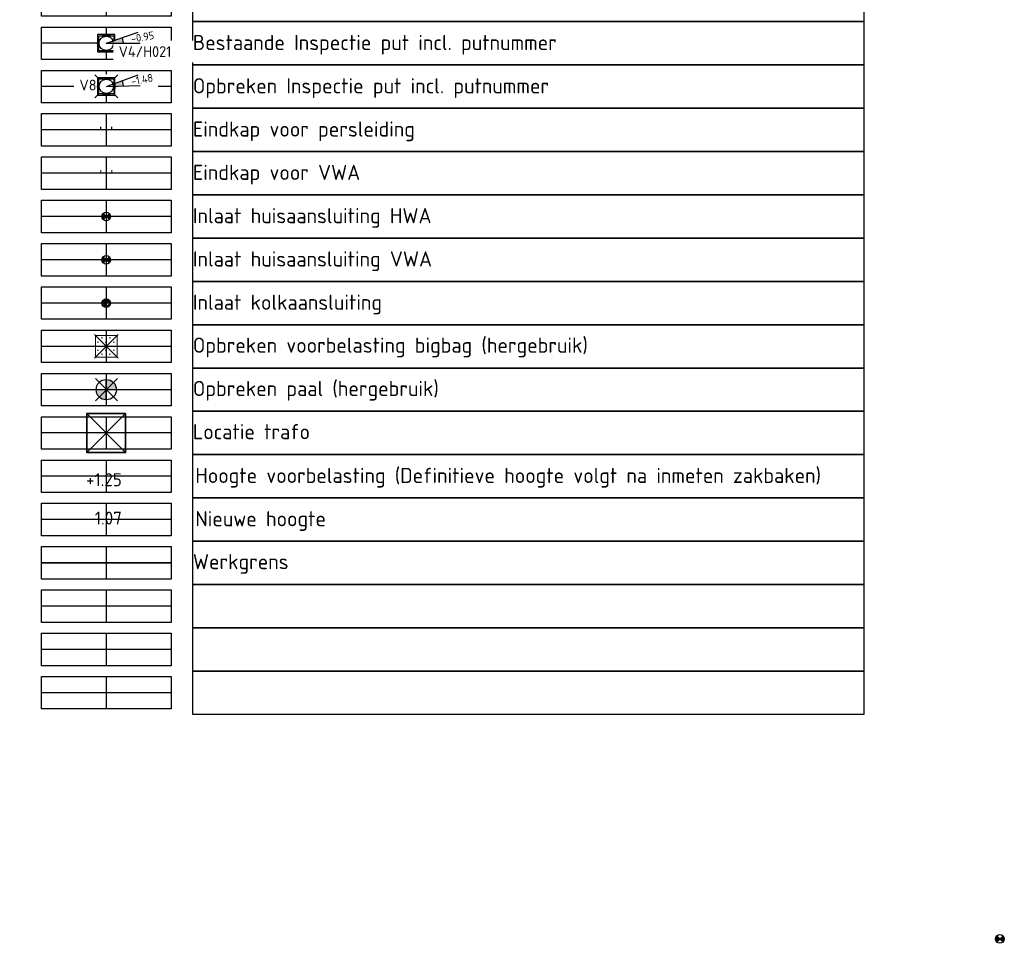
# Model space of a CAD drawing. Header units: metres. Extents: x 114946 to 116571, y 426496 to 427327.
# Tile 6 of 7: x 116526 to 116571, y 427240 to 427283. Entities that reach past the tile are written whole.
import ezdxf
from ezdxf.enums import TextEntityAlignment as Align

# ---------------------------------------------------------------- set-up
doc = ezdxf.new("R2010")
doc.units = ezdxf.units.M
doc.linetypes.add('DASHED2', pattern=[0.375, 0.25, -0.125])
doc.linetypes.add('ZZ-HIDDEN-SO', pattern=[4, 2, -2])
for name, color, linetype in [('B-WE-RI-DWA_PUTDEKSELNIVEAU-S-200', 253, 'Continuous'), ('B-WE-RI-DWA_RIOOLPUT-OPHOOGTEBRENGEN-S-200', 253, 'Continuous'), ('B-WE-RI-DWA_RIOOLPUT_INSPECTIEPUT_REINIGENDEPUT-S-200', 253, 'Continuous'), ('B-WE-RI-PUT-T35', 253, 'Continuous'), ('V-WE-RI-DWA_RIOOLPUT-OPHOOGTEBRENGEN-S-200', 7, 'Continuous'), ('V-WE-RI-DWA_RIOOLPUT_INSPECTIEPUT_REINIGENDEPUT-S-200', 7, 'Continuous')]:
    doc.layers.add(name, color=color, linetype=linetype)
for name, color, linetype, lineweight in [('B-WE-RI-PERSLEIDING_HULPSTUK_EINDKAP-S-200', 253, 'Continuous', 18), ('Buiten-bereik', 252, 'DASHED2', 25), ('layout', 7, 'Continuous', 0), ('N-WE-GW-VOORBELASTING-T25', 252, 'Continuous', 25), ('N-WE-RI-DWA_HULPSTUK-S-200', 20, 'Continuous', 25), ('N-WE-RI-HWA_HULPSTUK-S-200', 150, 'Continuous', 25), ('N-WE-RI-PERSLEIDING_HULPSTUK_EINDKAP-S-200', 7, 'Continuous', 25), ('V-WE-GW-VOORBELASTING_BIGBAG-G', 7, 'Continuous', 35), ('V-WE-IE-MEUBILAIR_WEGMEUBILAIR_PAAL-S-500', 7, 'Continuous', 25), ('X-XX-AL-GRENS_WERK-G', 7, 'ZZ-WERKGRENS-SO', 35), ('X-XX-AL-ORIENTATIE-S', 7, 'Continuous', 18)]:
    doc.layers.add(name, color=color, linetype=linetype, lineweight=lineweight)
doc.layers.add('N-WE-KL-TRACE-G', color=40, linetype='ZZ-HIDDEN-SO', lineweight=35, transparency=0.4)
doc.layers.add('X-XX-AL-HULPLIJNEN-G', color=211, linetype='Continuous', plot=False)
doc.layers.get('0').freeze()
doc.styles.add('NLCS-ISO', font='NLCS-ISO.ttf')
doc.styles.add('NLCS-ISO-ANNOTATIEF-T18', font='NLCS-ISO.ttf', dxfattribs={"height": 1.8})
doc.styles.add('NLCS-ISO-M200-T25', font='NLCS-ISO.ttf', dxfattribs={"height": 0.5})
doc.linetypes.add('ZZ-WERKGRENS-SO', pattern='A,2,-3,[137,NLCS.shx,S=0.05,R=0,X=-0.55,Y=-0.675],-3,2', length=10)

# ---------------------------------------------------------------- blocks, each defined once
blk = doc.blocks.new('*U19')
at = {"layer": 'X-XX-AL-HULPLIJNEN-G', "transparency": 33554687}
for points in [[(8, -2), (0, -2), (0, 0)], [(4, -2.25), (4, -3.75)], [(7, -3), (1, -3)], [(4, -4.25), (4, -5.75)], [(7, -5), (1, -5)], [(4, -6.25), (4, -7.75)], [(7, -7), (1, -7)], [(4, -8.25), (4, -9.75)], [(7, -9), (1, -9)], [(4, -10.25), (4, -11.75)], [(7, -11), (1, -11)], [(4, -12.25), (4, -13.75)], [(7, -13), (1, -13)], [(4, -14.25), (4, -15.75)], [(7, -15), (1, -15)], [(4, -16.25), (4, -17.75)], [(7, -17), (1, -17)], [(4, -18.25), (4, -19.75)], [(7, -19), (1, -19)], [(4, -20.25), (4, -21.75)], [(7, -21), (1, -21)], [(4, -22.25), (4, -23.75)], [(7, -23), (1, -23)], [(4, -24.25), (4, -25.75)], [(7, -25), (1, -25)], [(4, -26.25), (4, -27.75)], [(7, -27), (1, -27)], [(4, -28.25), (4, -29.75)], [(7, -29), (1, -29)], [(4, -30.25), (4, -31.75)], [(7, -31), (1, -31)], [(4, -32.25), (4, -33.75)], [(7, -33), (1, -33)], [(4, -34.25), (4, -35.75)], [(7, -35), (1, -35)], [(4, -36.25), (4, -37.75)], [(7, -37), (1, -37)], [(4, -38.25), (4, -39.75)], [(7, -39), (1, -39)], [(4, -40.25), (4, -41.75)], [(7, -41), (1, -41)], [(4, -42.25), (4, -43.75)], [(7, -43), (1, -43)], [(4, -44.25), (4, -45.75)], [(7, -45), (1, -45)], [(4, -46.25), (4, -47.75)], [(7, -47), (1, -47)], [(4, -48.25), (4, -49.75)], [(7, -49), (1, -49)], [(4, -50.25), (4, -51.75)], [(7, -51), (1, -51)], [(4, -52.25), (4, -53.75)], [(7, -53), (1, -53)], [(4, -54.25), (4, -55.75)], [(7, -55), (1, -55)], [(4, -56.25), (4, -57.75)], [(7, -57), (1, -57)], [(4, -58.25), (4, -59.75)], [(7, -59), (1, -59)], [(4, -60.25), (4, -61.75)], [(7, -61), (1, -61)], [(4, -62.25), (4, -63.75)], [(7, -63), (1, -63)], [(4, -64.25), (4, -65.75)], [(7, -65), (1, -65)], [(4, -66.25), (4, -67.75)], [(7, -67), (1, -67)], [(4, -68.25), (4, -69.75)], [(7, -69), (1, -69)], [(4, -70.25), (4, -71.75)], [(7, -71), (1, -71)], [(4, -72.25), (4, -73.75)], [(7, -73), (1, -73)], [(4, -74.25), (4, -75.75)], [(7, -75), (1, -75)]]:
    blk.add_lwpolyline(points, dxfattribs=at)
for points in [[(1, -2.25), (7, -2.25), (7, -3.75), (1, -3.75)], [(8, -2), (39, -2), (39, -4), (8, -4)], [(8, -4), (39, -4), (39, -6), (8, -6)], [(1, -4.25), (7, -4.25), (7, -5.75), (1, -5.75)], [(1, -6.25), (7, -6.25), (7, -7.75), (1, -7.75)], [(8, -6), (39, -6), (39, -8), (8, -8)], [(8, -8), (39, -8), (39, -10), (8, -10)], [(1, -8.25), (7, -8.25), (7, -9.75), (1, -9.75)], [(8, -10), (39, -10), (39, -12), (8, -12)], [(1, -10.25), (7, -10.25), (7, -11.75), (1, -11.75)], [(1, -12.25), (7, -12.25), (7, -13.75), (1, -13.75)], [(8, -12), (39, -12), (39, -14), (8, -14)], [(8, -14), (39, -14), (39, -16), (8, -16)], [(1, -14.25), (7, -14.25), (7, -15.75), (1, -15.75)], [(1, -16.25), (7, -16.25), (7, -17.75), (1, -17.75)], [(8, -16), (39, -16), (39, -18), (8, -18)], [(8, -18), (39, -18), (39, -20), (8, -20)], [(1, -18.25), (7, -18.25), (7, -19.75), (1, -19.75)], [(8, -20), (39, -20), (39, -22), (8, -22)], [(1, -20.25), (7, -20.25), (7, -21.75), (1, -21.75)], [(1, -22.25), (7, -22.25), (7, -23.75), (1, -23.75)], [(8, -22), (39, -22), (39, -24), (8, -24)], [(8, -24), (39, -24), (39, -26), (8, -26)], [(1, -24.25), (7, -24.25), (7, -25.75), (1, -25.75)], [(1, -26.25), (7, -26.25), (7, -27.75), (1, -27.75)], [(8, -26), (39, -26), (39, -28), (8, -28)], [(8, -28), (39, -28), (39, -30), (8, -30)], [(1, -28.25), (7, -28.25), (7, -29.75), (1, -29.75)], [(8, -30), (39, -30), (39, -32), (8, -32)], [(1, -30.25), (7, -30.25), (7, -31.75), (1, -31.75)], [(1, -32.25), (7, -32.25), (7, -33.75), (1, -33.75)], [(8, -32), (39, -32), (39, -34), (8, -34)], [(8, -34), (39, -34), (39, -36), (8, -36)], [(1, -34.25), (7, -34.25), (7, -35.75), (1, -35.75)], [(1, -36.25), (7, -36.25), (7, -37.75), (1, -37.75)], [(8, -36), (39, -36), (39, -38), (8, -38)], [(8, -38), (39, -38), (39, -40), (8, -40)], [(1, -38.25), (7, -38.25), (7, -39.75), (1, -39.75)], [(8, -40), (39, -40), (39, -42), (8, -42)], [(1, -40.25), (7, -40.25), (7, -41.75), (1, -41.75)], [(1, -42.25), (7, -42.25), (7, -43.75), (1, -43.75)], [(8, -42), (39, -42), (39, -44), (8, -44)], [(8, -44), (39, -44), (39, -46), (8, -46)], [(1, -44.25), (7, -44.25), (7, -45.75), (1, -45.75)], [(1, -46.25), (7, -46.25), (7, -47.75), (1, -47.75)], [(8, -46), (39, -46), (39, -48), (8, -48)], [(8, -48), (39, -48), (39, -50), (8, -50)], [(1, -48.25), (7, -48.25), (7, -49.75), (1, -49.75)], [(8, -50), (39, -50), (39, -52), (8, -52)], [(1, -50.25), (7, -50.25), (7, -51.75), (1, -51.75)], [(1, -52.25), (7, -52.25), (7, -53.75), (1, -53.75)], [(8, -52), (39, -52), (39, -54), (8, -54)], [(8, -54), (39, -54), (39, -56), (8, -56)], [(1, -54.25), (7, -54.25), (7, -55.75), (1, -55.75)], [(1, -56.25), (7, -56.25), (7, -57.75), (1, -57.75)], [(8, -56), (39, -56), (39, -58), (8, -58)], [(8, -58), (39, -58), (39, -60), (8, -60)], [(1, -58.25), (7, -58.25), (7, -59.75), (1, -59.75)], [(8, -60), (39, -60), (39, -62), (8, -62)], [(1, -60.25), (7, -60.25), (7, -61.75), (1, -61.75)], [(1, -62.25), (7, -62.25), (7, -63.75), (1, -63.75)], [(8, -62), (39, -62), (39, -64), (8, -64)], [(8, -64), (39, -64), (39, -66), (8, -66)], [(1, -64.25), (7, -64.25), (7, -65.75), (1, -65.75)], [(1, -66.25), (7, -66.25), (7, -67.75), (1, -67.75)], [(8, -66), (39, -66), (39, -68), (8, -68)], [(8, -68), (39, -68), (39, -70), (8, -70)], [(1, -68.25), (7, -68.25), (7, -69.75), (1, -69.75)], [(8, -70), (39, -70), (39, -72), (8, -72)], [(1, -70.25), (7, -70.25), (7, -71.75), (1, -71.75)], [(1, -72.25), (7, -72.25), (7, -73.75), (1, -73.75)], [(8, -72), (39, -72), (39, -74), (8, -74)], [(8, -74), (39, -74), (39, -76), (8, -76)], [(1, -74.25), (7, -74.25), (7, -75.75), (1, -75.75)]]:
    blk.add_lwpolyline(points, close=True, dxfattribs=at)
at = {"color": 7, "transparency": 33554687, "insert": (3.989, -0.436), "char_height": 1, "attachment_point": 1, "style": 'NLCS-ISO'}
blk.add_mtext_dynamic_manual_height_columns('LEGENDA', width=6.5907, gutter_width=72.88, heights=[0], dxfattribs=at)
blk = doc.blocks.new('SGW-BIGBAG-S')
at = {"layer": 'V-WE-GW-VOORBELASTING_BIGBAG-G', "lineweight": 0, "transparency": 33554687}
h = blk.add_hatch(dxfattribs=at)
h.set_pattern_fill('AGW-GROND_ZAND_CUNETZAND-SOD', color=256, scale=0.3, pattern_type=2)
h.set_pattern_definition([(0, (0.5, 0.5), (0.1875, 0.1875), [0, -0.375])])
h.paths.add_polyline_path([(0, 1), (1, 1), (1, 0), (0, 0)])
at = {"layer": 'V-WE-GW-VOORBELASTING_BIGBAG-G', "lineweight": 0, "transparency": 33554687, "flags": 128}
for points in [[(-0.046, 1.046), (1.048, -0.048)], [(-0.045, -0.045), (1.052, 1.052)]]:
    blk.add_lwpolyline(points, dxfattribs=at)
blk.add_lwpolyline([(0, 1), (1, 1), (1, 0), (0, 0)], close=True, dxfattribs=at)
blk = doc.blocks.new('SIE-WEG_PAAL_ALGEMEEN_01-SO')
at = {"layer": 'V-WE-IE-MEUBILAIR_WEGMEUBILAIR_PAAL-S-500', "ltscale": 0.5, "transparency": 33554687}
h = blk.add_hatch(color=256, dxfattribs=at)
h.dxf.hatch_style = 1
h.paths.add_polyline_path([(0, 0), (-0.938, 0, 0.414214), (0, -0.938)])
h.paths.add_polyline_path([(0, 0), (0.938, 0, 0.414214), (0, 0.938)])
for p, q in [((0, -0.938), (0, 0.938)), ((0.938, 0), (-0.938, 0))]:
    blk.add_line(p, q, dxfattribs=at)
at = {"layer": 'V-WE-IE-MEUBILAIR_WEGMEUBILAIR_PAAL-S-500', "ltscale": 0.5, "transparency": 33554687, "flags": 128}
for points in [[(1.045, 1.045), (-0.999, -1.017)], [(1.045, -1.045), (-0.999, 1.017)]]:
    blk.add_lwpolyline(points, dxfattribs=at)
at = {"layer": 'V-WE-IE-MEUBILAIR_WEGMEUBILAIR_PAAL-S-500', "ltscale": 0.5, "transparency": 33554687}
blk.add_circle((0, 0), 0.938, dxfattribs=at)
blk = doc.blocks.new('B-SRI-PUT_VWA-SO')
h = blk.add_hatch(color=256)
h.dxf.hatch_style = 1
h.paths.add_polyline_path([(0, 2), (0, 0), (2, 0, 0.414214)])
h.paths.add_polyline_path([(0, 0), (-2, 0, 0.414214), (0, -2)])
for p, q in [((-2, 0), (2, 0)), ((0, -2), (0, 2))]:
    blk.add_line(p, q)
blk.add_lwpolyline([(-2, -2), (2, -2), (2, 2), (-2, 2)], close=True)
blk.add_circle((0, 0), 2)
blk = doc.blocks.new('SRI-PUT_OPHOOGTEBRENGEN-SO')
blk.add_wipeout([(-1.75, 1.75), (1.75, 1.75), (1.75, -1.75), (-1.75, -1.75)])
at = {"color": 0, "lineweight": -3}
blk.add_lwpolyline([(-1.75, 1.75), (1.75, 1.75), (1.75, -1.75), (-1.75, -1.75)], close=True, dxfattribs=at)
blk.add_circle((0, 0), 1.66, dxfattribs=at)
blk = doc.blocks.new('SRI-PUTDEKSELHOOGTE-SO')
h = blk.add_hatch(color=256)
h.dxf.hatch_style = 1
h.paths.add_polyline_path([(0, 0), (3.66, 1.37), (3.02, 2.49)])
for p, q in [((0, 0), (6.04, 4.97)), ((0, 0), (7.32, 2.74)), ((3.02, 2.49), (3.66, 1.37))]:
    blk.add_line(p, q)
at = {"style": 'NLCS-ISO'}
blk.add_attdef('PUTHGT', text='', height=1.8, rotation=30, dxfattribs=at).set_placement((5.02, 2.93), align=Align.MIDDLE_LEFT)
blk = doc.blocks.new('V-SRI-PUT_VWA-SO')
h = blk.add_hatch(color=256)
h.dxf.hatch_style = 1
h.paths.add_polyline_path([(-2, 0, 0.414214), (0, -2), (0, 0)])
h.paths.add_polyline_path([(2, 0, 0.414214), (0, 2), (0, 0)])
for p, q in [((-2.65, -2.65), (2.65, 2.65)), ((2.65, -2.65), (-2.65, 2.65)), ((-2, 0), (2, 0)), ((0, -2), (0, 2))]:
    blk.add_line(p, q)
blk.add_lwpolyline([(-2, -2), (2, -2), (2, 2), (-2, 2)], close=True)
blk.add_circle((0, 0), 2)
blk = doc.blocks.new('SRI-HULP_EINDKAP-SO')
at = {"transparency": 33554687}
for p, q in [((0, -1.25), (0, 1.25)), ((0, 1.25), (0.7, 1.25)), ((0, -1.25), (0.7, -1.25))]:
    blk.add_line(p, q, dxfattribs=at)
blk = doc.blocks.new('SRI-HULP_INLAAT_125MM-SO')
at = {"transparency": 33554687}
h = blk.add_hatch(color=256, dxfattribs=at)
h.dxf.hatch_style = 1
h.paths.add_polyline_path([(-0.71, 0.71, 0.198912), (-1, 0, 0.198912), (-0.71, -0.71), (0, 0)])
h = blk.add_hatch(color=256, dxfattribs=at)
h.dxf.hatch_style = 1
h.paths.add_polyline_path([(1, 0, 0.198912), (0.71, 0.71), (0, 0), (0.71, -0.71, 0.198912)])
for p, q in [((-0.71, 0.71), (0.71, -0.71)), ((-0.71, -0.71), (0.71, 0.71))]:
    blk.add_line(p, q, dxfattribs=at)
blk.add_circle((0, 0), 1, dxfattribs=at)
blk = doc.blocks.new('SRI-HULP_INLAAT_KOLK-SO')
at = {"transparency": 33554687}
h = blk.add_hatch(color=256, dxfattribs=at)
h.dxf.hatch_style = 1
h.paths.add_polyline_path([(0.5, 0.5, 0.668179), (-0.71, 0, 0.198912), (-0.5, -0.5)])
blk.add_line((-0.71, -0.71), (0.71, 0.71), dxfattribs=at)
for radius in [1, 0.71]:
    blk.add_circle((0, 0), radius, dxfattribs=at)

msp = doc.modelspace()

# ---------------------------------------------------------------- linework, layer by layer
at = {"layer": 'N-WE-KL-TRACE-G', "linetype": 'ByBlock', "transparency": 33554687, "flags": 128}
msp.add_lwpolyline([(116530.788, 427264.706), (116529, 427264.706), (116529, 427262.894), (116530.788, 427262.894), (116530.788, 427264.706)], close=True, dxfattribs=at)
for points in [[(116529, 427262.894), (116530.788, 427264.706)], [(116529, 427264.706), (116530.787, 427262.894)]]:
    msp.add_lwpolyline(points, dxfattribs=at)
at = {"layer": 'X-XX-AL-GRENS_WERK-G', "flags": 128}
msp.add_lwpolyline([(116526.894, 427257.8), (116532.894, 427257.8)], dxfattribs=at)

# ---------------------------------------------------------------- block references
at = {"layer": 'B-WE-RI-DWA_RIOOLPUT_INSPECTIEPUT_REINIGENDEPUT-S-200', "transparency": 33554687, "xscale": 0.2, "yscale": 0.2, "zscale": 0.2}
msp.add_blockref('B-SRI-PUT_VWA-SO', (116529.894, 427281.8), dxfattribs=at)
at = {"layer": 'B-WE-RI-PERSLEIDING_HULPSTUK_EINDKAP-S-200', "transparency": 33554687, "xscale": 0.2, "yscale": 0.2, "zscale": 0.2, "rotation": 90}
msp.add_blockref('SRI-HULP_EINDKAP-SO', (116529.894, 427275.8), dxfattribs=at)
at = {"layer": 'Buiten-bereik', "linetype": 'ByBlock', "transparency": 33554687}
msp.add_blockref('*U19', (116525.894, 427326.8), dxfattribs=at)
at = {"layer": 'N-WE-RI-DWA_HULPSTUK-S-200', "transparency": 33554687, "xscale": 0.2, "yscale": 0.2, "zscale": 0.2, "rotation": 359.9999999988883}
msp.add_blockref('SRI-HULP_INLAAT_125MM-SO', (116529.894, 427271.8), dxfattribs=at)
at = {"layer": 'N-WE-RI-HWA_HULPSTUK-S-200', "transparency": 33554687, "xscale": 0.2, "yscale": 0.2, "zscale": 0.2}
for name, p in [('SRI-HULP_INLAAT_125MM-SO', (116529.894, 427273.8)), ('SRI-HULP_INLAAT_KOLK-SO', (116529.894, 427269.8)), ('SRI-HULP_INLAAT_125MM-SO', (116571.176, 427240.425))]:
    msp.add_blockref(name, p, dxfattribs=at)
at = {"layer": 'N-WE-RI-PERSLEIDING_HULPSTUK_EINDKAP-S-200', "transparency": 33554687, "xscale": 0.2, "yscale": 0.2, "zscale": 0.2, "rotation": 90}
msp.add_blockref('SRI-HULP_EINDKAP-SO', (116529.894, 427277.8), dxfattribs=at)
at = {"layer": 'V-WE-GW-VOORBELASTING_BIGBAG-G', "transparency": 33554687}
msp.add_blockref('SGW-BIGBAG-S', (116529.393, 427267.301), dxfattribs=at)
at = {"layer": 'V-WE-IE-MEUBILAIR_WEGMEUBILAIR_PAAL-S-500', "transparency": 33554687, "xscale": 0.4999999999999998, "yscale": 0.4999999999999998, "zscale": 0.4999999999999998}
msp.add_blockref('SIE-WEG_PAAL_ALGEMEEN_01-SO', (116529.894, 427265.8), dxfattribs=at)

# ---------------------------------------------------------------- texts
at = {"layer": 'layout', "transparency": 33554687, "style": 'NLCS-ISO-ANNOTATIEF-T18'}
for s, p in [('Opbreken Inspectie put incl. putnummer', (116533.894, 427279.488)), ('Eindkap voor persleiding', (116533.894, 427277.488)), ('Eindkap voor VWA', (116533.894, 427275.488)), ('Inlaat huisaansluiting HWA', (116533.894, 427273.488)), ('Inlaat huisaansluiting VWA', (116533.894, 427271.488)), ('Inlaat kolkaansluiting', (116533.894, 427269.488)), ('Opbreken voorbelasting bigbag (hergebruik)', (116533.894, 427267.506)), ('Opbreken paal (hergebruik)', (116533.894, 427265.506)), ('Locatie trafo ', (116533.891, 427263.509)), ('Nieuwe hoogte', (116534.006, 427259.488, -0.984))]:
    msp.add_text(s, height=0.7, dxfattribs=at).set_placement(p)
at = {"layer": 'layout', "style": 'NLCS-ISO-ANNOTATIEF-T18'}
for s, p in [('Hoogte voorbelasting (Definitieve hoogte volgt na inmeten zakbaken)', (116534.006, 427261.488, -0.984)), ('Werkgrens', (116533.894, 427257.506))]:
    msp.add_text(s, height=0.7, dxfattribs=at).set_placement(p)
at = {"layer": 'N-WE-GW-VOORBELASTING-T25', "style": 'NLCS-ISO-ANNOTATIEF-T18'}
msp.add_text('+1.25', height=0.6, dxfattribs=at).set_placement((116528.961, 427261.342))
at = {"layer": 'X-XX-AL-ORIENTATIE-S', "transparency": 33554687, "insert": (116528.976, 427260.168), "char_height": 0.6, "width": 1.9845, "attachment_point": 1, "style": 'NLCS-ISO-ANNOTATIEF-T18'}
msp.add_mtext('-1.07', dxfattribs=at)

# ---------------------------------------------------------------- next in the draw order: block references
at = {"layer": 'B-WE-RI-DWA_RIOOLPUT-OPHOOGTEBRENGEN-S-200', "linetype": 'ByBlock', "transparency": 33554687, "xscale": 0.2, "yscale": 0.2, "zscale": 0.2}
msp.add_blockref('SRI-PUT_OPHOOGTEBRENGEN-SO', (116529.894, 427281.8), dxfattribs=at)

# ---------------------------------------------------------------- next in the draw order: texts
at = {"layer": 'V-WE-RI-DWA_RIOOLPUT-OPHOOGTEBRENGEN-S-200', "linetype": 'ByBlock', "transparency": 33554687, "insert": (116528.653, 427280.118), "char_height": 0.5, "attachment_point": 1, "style": 'NLCS-ISO-M200-T25', "bg_fill": 2}
msp.add_mtext_dynamic_manual_height_columns('V8', width=3.38723, gutter_width=3.5, heights=[0], dxfattribs=at)

# ---------------------------------------------------------------- next in the draw order: block references
at = {"layer": 'V-WE-RI-DWA_RIOOLPUT_INSPECTIEPUT_REINIGENDEPUT-S-200', "transparency": 33554687, "xscale": 0.2, "yscale": 0.2, "zscale": 0.2}
msp.add_blockref('V-SRI-PUT_VWA-SO', (116529.895, 427279.812), dxfattribs=at)

# ---------------------------------------------------------------- next in the draw order: texts
at = {"layer": 'B-WE-RI-PUT-T35', "transparency": 33554661, "insert": (116530.464, 427281.668), "char_height": 0.5, "attachment_point": 1, "style": 'NLCS-ISO-M200-T25', "bg_fill": 2}
msp.add_mtext_dynamic_manual_height_columns('V4/H021', width=3.38723, gutter_width=3.5, heights=[0], dxfattribs=at)

# ---------------------------------------------------------------- next in the draw order: block references
at = {"layer": 'B-WE-RI-DWA_PUTDEKSELNIVEAU-S-200', "transparency": 33554687, "xscale": 0.2, "yscale": 0.2, "zscale": 0.2, "rotation": 339.6898184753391}
msp.add_blockref('SRI-PUTDEKSELHOOGTE-SO', (116529.894, 427281.8), dxfattribs=at).add_auto_attribs({'PUTHGT': '-0.95'})
at = {"layer": 'V-WE-RI-DWA_RIOOLPUT-OPHOOGTEBRENGEN-S-200', "linetype": 'ByBlock', "transparency": 33554687, "xscale": 0.2, "yscale": 0.2, "zscale": 0.2}
msp.add_blockref('SRI-PUT_OPHOOGTEBRENGEN-SO', (116529.895, 427279.812), dxfattribs=at)

# ---------------------------------------------------------------- next in the draw order: texts
at = {"layer": 'layout', "transparency": 33554687, "style": 'NLCS-ISO-ANNOTATIEF-T18'}
msp.add_text('Bestaande Inspectie put incl. putnummer', height=0.7, dxfattribs=at).set_placement((116533.894, 427281.488))

# ---------------------------------------------------------------- next in the draw order: block references
at = {"layer": 'V-WE-RI-DWA_RIOOLPUT_INSPECTIEPUT_REINIGENDEPUT-S-200', "transparency": 33554687, "xscale": 0.2, "yscale": 0.2, "zscale": 0.2, "rotation": 340.7521616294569}
msp.add_blockref('SRI-PUTDEKSELHOOGTE-SO', (116529.898, 427279.811), dxfattribs=at).add_auto_attribs({'PUTHGT': '-1.48'})

doc.saveas('drawing.dxf')
